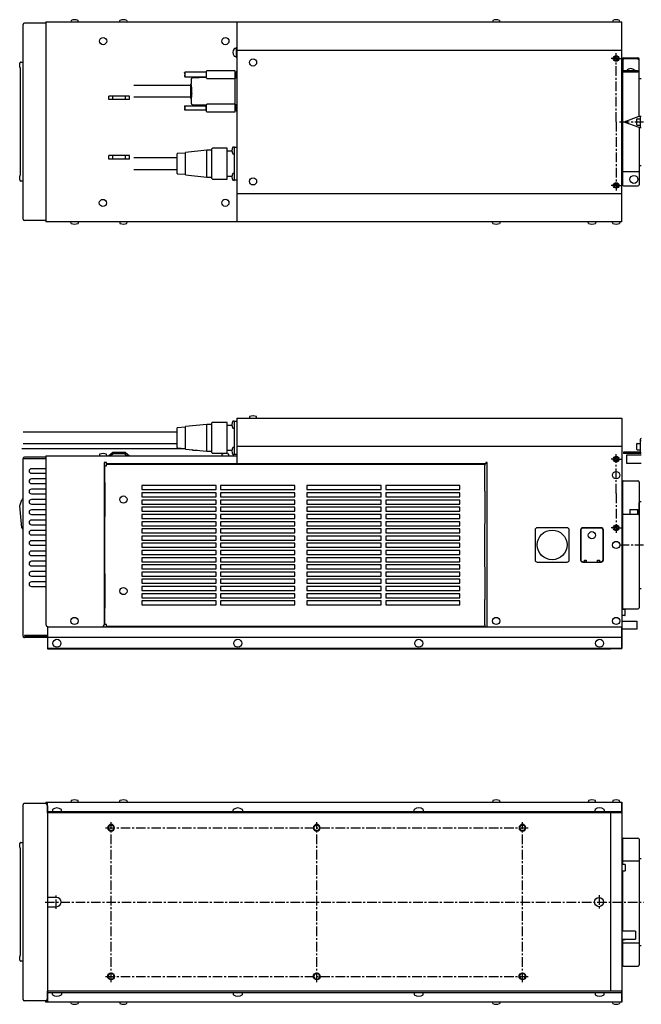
# Model space of a CAD drawing. Extents: x -983 to 402, y -117 to 744.
# Tile 2 of 4: x -640 to -96, y -117 to 744. Entities that reach past the tile are written whole.
import ezdxf

# ---------------------------------------------------------------- set-up
doc = ezdxf.new("R2010")
doc.units = 0
doc.linetypes.add('CENTER', pattern=[13.421505, 8.388441, -1.677688, 1.677688, -1.677688])
doc.layers.get('0').update_dxf_attribs({"linetype": 'CONTINUOUS'})

msp = doc.modelspace()

# ---------------------------------------------------------------- linework, layer by layer
for p, q in [((-617, 740.72), (-635.8, 740.72)), ((-617, 741.92), (-113, 741.92)), ((-617, 741.92), (-617, 566.92)), ((-595.04, 743.21), (-595.15, 741.92)), ((-588.85, 741.92), (-588.96, 743.21)), ((-552.35, 741.92), (-552.24, 743.22)), ((-546.16, 743.22), (-546.05, 741.92)), ((-450, 741.92), (-450, 566.92)), ((-226.04, 743.21), (-226.15, 741.92)), ((-219.85, 741.92), (-219.96, 743.21)), ((-121.04, 743.21), (-121.15, 741.92)), ((-114.85, 741.92), (-114.96, 743.21)), ((-113, 566.92), (-113, 741.92)), ((-637, 569.32), (-637, 739.52)), ((-450.45, 718.72), (-451.48, 718.72)), ((-450.45, 719.47), (-450, 719.47)), ((-450.45, 719.47), (-450.45, 710.97)), ((-113, 716.92), (-450, 716.92)), ((-638.98, 706.67), (-637, 706.67)), ((-451.48, 711.72), (-450.45, 711.72)), ((-450.45, 710.97), (-450, 710.97)), ((-112.5, 709.42), (-112.5, 599.42)), ((-111.25, 709.67), (-112.25, 708.67)), ((-112.25, 708.67), (-112.25, 699.17)), ((-111.5, 710.42), (-99, 710.42)), ((-99.25, 709.67), (-111.25, 709.67)), ((-98.25, 708.67), (-99.25, 709.67)), ((-98.25, 708.67), (-98.25, 699.17)), ((-98, 659.33), (-98, 709.42)), ((-98, 709.42), (-98, 709.17)), ((-640, 702.36), (-640, 705.67)), ((-639.61, 701.59), (-639.61, 607.75)), ((-495.4, 697.82), (-495.4, 693.82)), ((-476.9, 697.82), (-495.4, 697.82)), ((-476.9, 697.82), (-476.9, 693.82)), ((-476.8, 698.02), (-476.8, 698.22)), ((-476.8, 698.02), (-476.8, 693.62)), ((-451.4, 699.22), (-475.8, 699.22)), ((-451.4, 663.22), (-451.4, 699.22)), ((-450.6, 697.62), (-451.4, 697.62)), ((-450, 698.27), (-450.6, 698.27)), ((-450.6, 698.27), (-450.6, 693.37)), ((-98, 698.17), (-112.5, 698.17)), ((-112.25, 698.17), (-112.25, 699.17)), ((-112.25, 699.17), (-111.25, 699.17)), ((-111.5, 698.17), (-112.25, 698.17)), ((-111.5, 698.17), (-99, 698.17)), ((-99.25, 699.17), (-111.25, 699.17)), ((-108.7, 699.37), (-108.7, 699.17)), ((-101.8, 699.17), (-101.8, 699.37)), ((-99.25, 699.17), (-98.25, 699.17)), ((-98.25, 698.17), (-99, 698.17)), ((-98.25, 699.17), (-98.25, 698.17)), ((-495.9, 697.42), (-495.9, 696.52)), ((-495.9, 695.12), (-495.9, 694.22)), ((-495.4, 693.82), (-476.9, 693.82)), ((-490, 691.76), (-490, 687.37)), ((-476.8, 693.22), (-489.04, 692.75)), ((-476.8, 696.82), (-476.9, 696.82)), ((-476.9, 694.82), (-476.8, 694.82)), ((-476.8, 693.22), (-476.8, 693.62)), ((-476.37, 692.8), (-476.8, 693.22)), ((-451.4, 692.22), (-475.37, 692.22)), ((-451.4, 694.02), (-450.6, 694.02)), ((-450, 692.79), (-451.4, 692.79)), ((-450.6, 693.37), (-450, 693.37)), ((-450, 692.79), (-450, 669.64)), ((-113, 695.42), (-112.5, 695.42)), ((-98, 692.42), (-96, 692.42)), ((-490.4, 686.37), (-540, 686.37)), ((-490.4, 687.17), (-490.4, 675.27)), ((-490, 687.37), (-490.2, 687.37)), ((-562, 673.92), (-562, 676.92)), ((-544, 676.92), (-562, 676.92)), ((-544, 673.92), (-562, 673.92)), ((-558.5, 673.92), (-558.5, 676.92)), ((-547.5, 673.92), (-547.5, 676.92)), ((-544, 673.92), (-544, 676.92)), ((-490.4, 676.07), (-540, 676.07)), ((-490.2, 675.07), (-490, 675.07)), ((-490, 675.07), (-490, 670.68)), ((-495.9, 668.22), (-495.9, 667.32)), ((-495.9, 665.92), (-495.9, 665.04)), ((-495.9, 665.04), (-495.9, 665.02)), ((-495.4, 668.62), (-476.9, 668.62)), ((-495.4, 668.62), (-495.4, 664.62)), ((-476.9, 664.62), (-495.4, 664.62)), ((-489.04, 669.68), (-476.8, 669.22)), ((-476.9, 664.62), (-476.9, 668.62)), ((-476.8, 667.62), (-476.9, 667.62)), ((-476.9, 665.62), (-476.8, 665.62)), ((-476.8, 669.22), (-476.37, 669.63)), ((-476.8, 669.22), (-476.8, 668.82)), ((-476.8, 668.82), (-476.8, 664.42)), ((-476.8, 664.42), (-476.8, 664.21)), ((-475.8, 663.22), (-451.4, 663.22)), ((-475.37, 670.22), (-451.4, 670.22)), ((-451.4, 669.64), (-450, 669.64)), ((-450.6, 668.42), (-451.4, 668.42)), ((-451.4, 664.82), (-450.6, 664.82)), ((-450, 669.07), (-450.6, 669.07)), ((-450.6, 669.07), (-450.6, 664.17)), ((-450.6, 664.17), (-450, 664.17)), ((-110.98, 654.61), (-97.76, 659.42)), ((-100, 651.97), (-100, 656.87)), ((-99.7, 657.17), (-97, 657.17)), ((-97.76, 659.42), (-96, 659.42)), ((-97, 659.42), (-97, 649.42)), ((-97.76, 649.42), (-110.98, 654.23)), ((-99.7, 651.67), (-97, 651.67)), ((-98, 649.5), (-98, 599.42)), ((-97.76, 649.42), (-96, 649.42)), ((-476.3, 629.64), (-494.8, 627.75)), ((-471.8, 629.64), (-476.3, 629.64)), ((-476.3, 606.15), (-476.3, 629.64)), ((-471.8, 604.89), (-471.8, 630.89)), ((-458.3, 631.39), (-471.3, 631.39)), ((-458.3, 604.39), (-458.3, 631.39)), ((-454.17, 628.74), (-458.3, 628.74)), ((-452.3, 632.54), (-453.6, 632.43)), ((-452.3, 632.54), (-452.3, 603.24)), ((-452.3, 632.39), (-450, 632.39)), ((-562, 621.92), (-562, 624.92)), ((-544, 624.92), (-562, 624.92)), ((-544, 621.92), (-562, 621.92)), ((-558.5, 621.92), (-558.5, 624.92)), ((-547.5, 621.92), (-547.5, 624.92)), ((-544, 621.92), (-544, 624.92)), ((-502.3, 622.89), (-540, 622.89)), ((-502.3, 609.3), (-502.3, 626.48)), ((-494.8, 627.21), (-502.11, 626.68)), ((-494.8, 608.04), (-494.8, 627.75)), ((-453.6, 626.35), (-452.3, 626.24)), ((-540, 612.89), (-502.3, 612.89)), ((-113, 613.42), (-112.5, 613.42)), ((-98, 616.42), (-96, 616.42)), ((-640, 603.67), (-640, 606.95)), ((-502.11, 609.1), (-494.8, 608.58)), ((-494.8, 608.04), (-476.3, 606.15)), ((-476.3, 606.15), (-471.8, 606.15)), ((-471.3, 604.39), (-458.3, 604.39)), ((-458.3, 607.04), (-454.17, 607.04)), ((-452.3, 609.54), (-453.6, 609.43)), ((-453.6, 603.35), (-452.3, 603.24)), ((-450, 603.39), (-452.3, 603.39)), ((-98, 610.67), (-112.5, 610.67)), ((-637, 602.67), (-638.98, 602.67)), ((-111.5, 598.42), (-99, 598.42)), ((-450, 591.92), (-113, 591.92)), ((-617, 568.12), (-635.8, 568.12)), ((-113, 566.92), (-617, 566.92)), ((-595.04, 565.63), (-595.15, 566.92)), ((-588.85, 566.92), (-588.96, 565.63)), ((-552.35, 566.92), (-552.24, 565.62)), ((-546.16, 565.62), (-546.05, 566.92)), ((-226.04, 565.63), (-226.15, 566.92)), ((-219.85, 566.92), (-219.96, 565.63)), ((-142.27, 565.63), (-142.38, 566.92)), ((-136.08, 566.92), (-136.2, 565.63)), ((-121.04, 565.63), (-121.15, 566.92)), ((-114.85, 566.92), (-114.96, 565.63)), ((-438.84, 396.72), (-438.95, 395.43)), ((-432.65, 395.43), (-432.76, 396.72)), ((-476.3, 389.86), (-494.8, 387.97)), ((-494.8, 368.26), (-494.8, 387.97)), ((-471.8, 389.86), (-476.3, 389.86)), ((-476.3, 366.37), (-476.3, 389.86)), ((-471.8, 365.12), (-471.8, 391.12)), ((-458.3, 391.62), (-471.3, 391.62)), ((-458.3, 364.62), (-458.3, 391.62)), ((-454.17, 388.97), (-458.3, 388.97)), ((-452.3, 392.77), (-453.6, 392.65)), ((-452.3, 392.77), (-452.3, 363.47)), ((-452.3, 392.62), (-450, 392.62)), ((-450, 395.42), (-113, 395.42)), ((-450, 395.42), (-450, 355.31)), ((-113, 395.42), (-113, 193.71)), ((-502.3, 383.12), (-637, 383.12)), ((-502.3, 369.53), (-502.3, 386.71)), ((-494.8, 387.43), (-502.11, 386.91)), ((-453.6, 386.58), (-452.3, 386.47)), ((-637, 373.12), (-502.3, 373.12)), ((-113, 370.41), (-450, 370.41)), ((-100, 367.97), (-100, 372.87)), ((-99.7, 373.17), (-97, 373.17)), ((-97, 376.42), (-97, 365.42)), ((-96, 375.42), (-97, 375.42)), ((-638, 368.84), (-495.36, 368.84)), ((-617, 362.42), (-617, 214.91)), ((-617, 362.42), (-450, 362.42)), ((-570.04, 363.71), (-570.15, 362.42)), ((-563.85, 362.42), (-563.96, 363.71)), ((-558.5, 365.31), (-562, 362.41)), ((-558.07, 364.11), (-560.12, 362.41)), ((-547.5, 365.31), (-558.5, 365.31)), ((-547.93, 364.11), (-558.07, 364.11)), ((-547.93, 364.11), (-545.88, 362.41)), ((-547.5, 365.31), (-544, 362.41)), ((-502.11, 369.33), (-494.8, 368.8)), ((-494.8, 368.26), (-476.3, 366.37)), ((-489.16, 367.46), (-489.35, 367.71)), ((-488.49, 367.19), (-484.96, 367.19)), ((-484.96, 367.19), (-484.33, 367.19)), ((-476.3, 366.37), (-471.8, 366.37)), ((-471.3, 364.62), (-458.3, 364.62)), ((-463.04, 363.71), (-463.15, 362.42)), ((-458.3, 367.27), (-454.17, 367.27)), ((-456.85, 362.42), (-456.96, 363.71)), ((-452.3, 369.77), (-453.6, 369.65)), ((-453.6, 363.58), (-452.3, 363.47)), ((-450, 363.62), (-452.3, 363.62)), ((-97, 365.42), (-111.5, 365.42)), ((-111.5, 365.42), (-111.5, 364.42)), ((-97, 364.42), (-111.5, 364.42)), ((-96, 362.92), (-109, 362.92)), ((-109, 362.92), (-109, 355.92)), ((-99.7, 367.67), (-97, 367.67)), ((-637, 204.61), (-637, 359.91)), ((-637, 359.91), (-617, 359.91)), ((-617, 361.11), (-635.8, 361.11)), ((-635.8, 359.91), (-635.8, 359.9)), ((-564, 356.51), (-566, 356.51)), ((-566, 356.51), (-566, 334.21)), ((-565.4, 339.11), (-565.4, 353.51)), ((-565.4, 353.51), (-564.2, 353.51)), ((-564.2, 353.51), (-563.9, 353.51)), ((-564, 355.31), (-564, 356.51)), ((-232, 355.31), (-564, 355.31)), ((-563.9, 353.81), (-563.9, 355.01)), ((-563.9, 355.01), (-232.9, 355.01)), ((-563.9, 353.51), (-563.9, 353.81)), ((-395.28, 355.01), (-395.28, 355.31)), ((-394.22, 355.31), (-394.22, 355.01)), ((-392.79, 355.01), (-392.79, 355.31)), ((-390.29, 355.01), (-390.29, 355.31)), ((-232.9, 355.01), (-232.9, 353.81)), ((-232.9, 331.51), (-232.9, 353.81)), ((-231, 356.51), (-232, 356.51)), ((-232, 356.51), (-232, 355.31)), ((-231, 212.91), (-231, 356.51)), ((-109, 355.92), (-96, 355.92)), ((-617, 351.11), (-629.75, 351.11)), ((-629.75, 347.11), (-617, 347.11)), ((-617, 342.11), (-629.75, 342.11)), ((-629.75, 338.11), (-617, 338.11)), ((-565.4, 339.01), (-565.4, 309.21)), ((-468.2, 336.26), (-533.2, 336.26)), ((-533.2, 336.26), (-533.2, 332.76)), ((-468.2, 332.76), (-468.2, 336.26)), ((-399.2, 336.26), (-464.2, 336.26)), ((-464.2, 336.26), (-464.2, 332.76)), ((-399.2, 332.76), (-399.2, 336.26)), ((-323.7, 336.26), (-388.7, 336.26)), ((-388.7, 336.26), (-388.7, 332.76)), ((-323.7, 332.76), (-323.7, 336.26)), ((-254.7, 336.26), (-319.7, 336.26)), ((-319.7, 336.26), (-319.7, 332.76)), ((-254.7, 332.76), (-254.7, 336.26)), ((-112.5, 339.42), (-112.5, 229.42)), ((-111.5, 340.42), (-99, 340.42)), ((-98, 339.42), (-98, 229.42)), ((-617, 333.11), (-629.75, 333.11)), ((-629.75, 329.11), (-617, 329.11)), ((-566, 334.11), (-566, 312.11)), ((-533.2, 332.76), (-468.2, 332.76)), ((-468.2, 329.96), (-533.2, 329.96)), ((-533.2, 329.96), (-533.2, 326.46)), ((-468.2, 326.46), (-468.2, 329.96)), ((-464.2, 332.76), (-399.2, 332.76)), ((-399.2, 329.96), (-464.2, 329.96)), ((-464.2, 329.96), (-464.2, 326.46)), ((-399.2, 326.46), (-399.2, 329.96)), ((-388.7, 332.76), (-323.7, 332.76)), ((-323.7, 329.96), (-388.7, 329.96)), ((-388.7, 329.96), (-388.7, 326.46)), ((-323.7, 326.46), (-323.7, 329.96)), ((-319.7, 332.76), (-254.7, 332.76)), ((-254.7, 329.96), (-319.7, 329.96)), ((-319.7, 329.96), (-319.7, 326.46)), ((-254.7, 326.46), (-254.7, 329.96)), ((-232.9, 331.41), (-232.9, 303.11)), ((-640, 318.61), (-638.23, 323.93)), ((-637.28, 324.61), (-637, 324.61)), ((-617, 324.11), (-629.75, 324.11)), ((-629.75, 320.11), (-617, 320.11)), ((-533.2, 326.46), (-468.2, 326.46)), ((-468.2, 323.66), (-533.2, 323.66)), ((-533.2, 323.66), (-533.2, 320.16)), ((-533.2, 320.16), (-468.2, 320.16)), ((-468.2, 320.16), (-468.2, 323.66)), ((-464.2, 326.46), (-399.2, 326.46)), ((-399.2, 323.66), (-464.2, 323.66)), ((-464.2, 323.66), (-464.2, 320.16)), ((-464.2, 320.16), (-399.2, 320.16)), ((-399.2, 320.16), (-399.2, 323.66)), ((-388.7, 326.46), (-323.7, 326.46)), ((-323.7, 323.66), (-388.7, 323.66)), ((-388.7, 323.66), (-388.7, 320.16)), ((-388.7, 320.16), (-323.7, 320.16)), ((-323.7, 320.16), (-323.7, 323.66)), ((-319.7, 326.46), (-254.7, 326.46)), ((-254.7, 323.66), (-319.7, 323.66)), ((-319.7, 323.66), (-319.7, 320.16)), ((-319.7, 320.16), (-254.7, 320.16)), ((-254.7, 320.16), (-254.7, 323.66)), ((-113, 325.42), (-112.5, 325.42)), ((-98, 322.42), (-96, 322.42)), ((-98, 311.42), (-98, 321.46)), ((-638.09, 299.51), (-640, 318.61)), ((-617, 315.11), (-629.75, 315.11)), ((-629.75, 311.11), (-617, 311.11)), ((-566, 312.01), (-566, 256.21)), ((-468.2, 317.36), (-533.2, 317.36)), ((-533.2, 317.36), (-533.2, 313.86)), ((-533.2, 313.86), (-468.2, 313.86)), ((-468.2, 311.06), (-533.2, 311.06)), ((-533.2, 311.06), (-533.2, 307.56)), ((-468.2, 313.86), (-468.2, 317.36)), ((-468.2, 307.56), (-468.2, 311.06)), ((-399.2, 317.36), (-464.2, 317.36)), ((-464.2, 317.36), (-464.2, 313.86)), ((-464.2, 313.86), (-399.2, 313.86)), ((-399.2, 311.06), (-464.2, 311.06)), ((-464.2, 311.06), (-464.2, 307.56)), ((-399.2, 313.86), (-399.2, 317.36)), ((-399.2, 307.56), (-399.2, 311.06)), ((-323.7, 317.36), (-388.7, 317.36)), ((-388.7, 317.36), (-388.7, 313.86)), ((-388.7, 313.86), (-323.7, 313.86)), ((-323.7, 311.06), (-388.7, 311.06)), ((-388.7, 311.06), (-388.7, 307.56)), ((-323.7, 313.86), (-323.7, 317.36)), ((-323.7, 307.56), (-323.7, 311.06)), ((-254.7, 317.36), (-319.7, 317.36)), ((-319.7, 317.36), (-319.7, 313.86)), ((-319.7, 313.86), (-254.7, 313.86)), ((-254.7, 311.06), (-319.7, 311.06)), ((-319.7, 311.06), (-319.7, 307.56)), ((-254.7, 313.86), (-254.7, 317.36)), ((-254.7, 307.56), (-254.7, 311.06)), ((-111.5, 311.42), (-99, 311.42)), ((-105.7, 315.42), (-106, 315.12)), ((-106, 315.12), (-106, 311.42)), ((-105.7, 315.42), (-99.3, 315.42)), ((-99, 315.12), (-99.3, 315.42)), ((-99, 311.42), (-99, 315.12)), ((-617, 306.11), (-629.75, 306.11)), ((-629.75, 302.11), (-617, 302.11)), ((-565.4, 259.11), (-565.4, 309.11)), ((-533.2, 307.56), (-468.2, 307.56)), ((-468.2, 304.76), (-533.2, 304.76)), ((-533.2, 304.76), (-533.2, 301.26)), ((-468.2, 301.26), (-468.2, 304.76)), ((-464.2, 307.56), (-399.2, 307.56)), ((-399.2, 304.76), (-464.2, 304.76)), ((-464.2, 304.76), (-464.2, 301.26)), ((-399.2, 301.26), (-399.2, 304.76)), ((-388.7, 307.56), (-323.7, 307.56)), ((-323.7, 304.76), (-388.7, 304.76)), ((-388.7, 304.76), (-388.7, 301.26)), ((-323.7, 301.26), (-323.7, 304.76)), ((-319.7, 307.56), (-254.7, 307.56)), ((-254.7, 304.76), (-319.7, 304.76)), ((-319.7, 304.76), (-319.7, 301.26)), ((-254.7, 301.26), (-254.7, 304.76)), ((-232.9, 265.21), (-232.9, 303.01)), ((-637, 298.61), (-637.1, 298.61)), ((-617, 297.11), (-629.75, 297.11)), ((-629.75, 293.11), (-617, 293.11)), ((-533.2, 301.26), (-468.2, 301.26)), ((-468.2, 298.46), (-533.2, 298.46)), ((-533.2, 298.46), (-533.2, 294.96)), ((-533.2, 294.96), (-468.2, 294.96)), ((-468.2, 294.96), (-468.2, 298.46)), ((-464.2, 301.26), (-399.2, 301.26)), ((-399.2, 298.46), (-464.2, 298.46)), ((-464.2, 298.46), (-464.2, 294.96)), ((-464.2, 294.96), (-399.2, 294.96)), ((-399.2, 294.96), (-399.2, 298.46)), ((-388.7, 301.26), (-323.7, 301.26)), ((-323.7, 298.46), (-388.7, 298.46)), ((-388.7, 298.46), (-388.7, 294.96)), ((-388.7, 294.96), (-323.7, 294.96)), ((-323.7, 294.96), (-323.7, 298.46)), ((-319.7, 301.26), (-254.7, 301.26)), ((-254.7, 298.46), (-319.7, 298.46)), ((-319.7, 298.46), (-319.7, 294.96)), ((-319.7, 294.96), (-254.7, 294.96)), ((-254.7, 294.96), (-254.7, 298.46)), ((-189.03, 297.42), (-189.03, 271.42)), ((-161.03, 299.42), (-187.03, 299.42)), ((-159.03, 271.42), (-159.03, 297.42)), ((-149.23, 297.42), (-149.23, 271.42)), ((-148.98, 297.17), (-148.98, 271.67)), ((-131.23, 299.42), (-147.23, 299.42)), ((-131.48, 299.17), (-146.98, 299.17)), ((-129.48, 271.67), (-129.48, 297.17)), ((-129.23, 271.42), (-129.23, 297.42)), ((-617, 288.11), (-629.75, 288.11)), ((-468.2, 292.16), (-533.2, 292.16)), ((-533.2, 292.16), (-533.2, 288.66)), ((-533.2, 288.66), (-468.2, 288.66)), ((-468.2, 285.86), (-533.2, 285.86)), ((-533.2, 285.86), (-533.2, 282.36)), ((-468.2, 288.66), (-468.2, 292.16)), ((-468.2, 282.36), (-468.2, 285.86)), ((-399.2, 292.16), (-464.2, 292.16)), ((-464.2, 292.16), (-464.2, 288.66)), ((-464.2, 288.66), (-399.2, 288.66)), ((-464.2, 285.86), (-464.2, 282.36)), ((-399.2, 285.86), (-464.2, 285.86)), ((-399.2, 288.66), (-399.2, 292.16)), ((-399.2, 282.36), (-399.2, 285.86)), ((-323.7, 292.16), (-388.7, 292.16)), ((-388.7, 292.16), (-388.7, 288.66)), ((-388.7, 288.66), (-323.7, 288.66)), ((-388.7, 285.86), (-388.7, 282.36)), ((-323.7, 285.86), (-388.7, 285.86)), ((-323.7, 288.66), (-323.7, 292.16)), ((-323.7, 282.36), (-323.7, 285.86)), ((-254.7, 292.16), (-319.7, 292.16)), ((-319.7, 292.16), (-319.7, 288.66)), ((-319.7, 288.66), (-254.7, 288.66)), ((-319.7, 285.86), (-319.7, 282.36)), ((-254.7, 285.86), (-319.7, 285.86)), ((-254.7, 288.66), (-254.7, 292.16)), ((-254.7, 282.36), (-254.7, 285.86)), ((-629.75, 284.11), (-617, 284.11)), ((-617, 279.11), (-629.75, 279.11)), ((-533.2, 282.36), (-468.2, 282.36)), ((-468.2, 279.56), (-533.2, 279.56)), ((-533.2, 279.56), (-533.2, 276.06)), ((-533.2, 276.06), (-468.2, 276.06)), ((-468.2, 276.06), (-468.2, 279.56)), ((-464.2, 282.36), (-399.2, 282.36)), ((-399.2, 279.56), (-464.2, 279.56)), ((-464.2, 279.56), (-464.2, 276.06)), ((-464.2, 276.06), (-399.2, 276.06)), ((-399.2, 276.06), (-399.2, 279.56)), ((-388.7, 282.36), (-323.7, 282.36)), ((-388.7, 279.56), (-388.7, 276.06)), ((-323.7, 279.56), (-388.7, 279.56)), ((-388.7, 276.06), (-323.7, 276.06)), ((-323.7, 276.06), (-323.7, 279.56)), ((-319.7, 282.36), (-254.7, 282.36)), ((-319.7, 279.56), (-319.7, 276.06)), ((-254.7, 279.56), (-319.7, 279.56)), ((-319.7, 276.06), (-254.7, 276.06)), ((-254.7, 276.06), (-254.7, 279.56)), ((-629.75, 275.11), (-617, 275.11)), ((-617, 270.11), (-629.75, 270.11)), ((-468.2, 273.26), (-533.2, 273.26)), ((-533.2, 273.26), (-533.2, 269.76)), ((-533.2, 269.76), (-468.2, 269.76)), ((-468.2, 269.76), (-468.2, 273.26)), ((-399.2, 273.26), (-464.2, 273.26)), ((-464.2, 273.26), (-464.2, 269.76)), ((-464.2, 269.76), (-399.2, 269.76)), ((-399.2, 269.76), (-399.2, 273.26)), ((-388.7, 273.26), (-388.7, 269.76)), ((-323.7, 273.26), (-388.7, 273.26)), ((-388.7, 269.76), (-323.7, 269.76)), ((-323.7, 269.76), (-323.7, 273.26)), ((-319.7, 273.26), (-319.7, 269.76)), ((-254.7, 273.26), (-319.7, 273.26)), ((-319.7, 269.76), (-254.7, 269.76)), ((-254.7, 269.76), (-254.7, 273.26)), ((-187.03, 269.42), (-161.03, 269.42)), ((-147.23, 269.42), (-131.23, 269.42)), ((-146.98, 269.67), (-145.73, 269.67)), ((-145.73, 271.17), (-144.23, 271.17)), ((-145.73, 269.67), (-145.73, 271.17)), ((-144.23, 270.92), (-144.48, 270.92)), ((-144.48, 270.92), (-144.48, 269.42)), ((-144.23, 271.17), (-144.23, 269.42)), ((-134.23, 269.42), (-134.23, 271.17)), ((-134.23, 271.17), (-132.73, 271.17)), ((-133.98, 270.92), (-134.23, 270.92)), ((-133.98, 269.42), (-133.98, 270.92)), ((-132.73, 271.17), (-132.73, 269.67)), ((-132.73, 269.67), (-131.48, 269.67)), ((-629.75, 266.11), (-617, 266.11)), ((-617, 261.11), (-629.75, 261.11)), ((-565.4, 259.01), (-565.4, 229.21)), ((-468.2, 266.96), (-533.2, 266.96)), ((-533.2, 266.96), (-533.2, 263.46)), ((-533.2, 263.46), (-468.2, 263.46)), ((-468.2, 260.66), (-533.2, 260.66)), ((-533.2, 260.66), (-533.2, 257.16)), ((-468.2, 263.46), (-468.2, 266.96)), ((-468.2, 257.16), (-468.2, 260.66)), ((-399.2, 266.96), (-464.2, 266.96)), ((-464.2, 266.96), (-464.2, 263.46)), ((-464.2, 263.46), (-399.2, 263.46)), ((-399.2, 260.66), (-464.2, 260.66)), ((-464.2, 260.66), (-464.2, 257.16)), ((-399.2, 263.46), (-399.2, 266.96)), ((-399.2, 257.16), (-399.2, 260.66)), ((-388.7, 266.96), (-388.7, 263.46)), ((-323.7, 266.96), (-388.7, 266.96)), ((-388.7, 263.46), (-323.7, 263.46)), ((-388.7, 260.66), (-388.7, 257.16)), ((-323.7, 260.66), (-388.7, 260.66)), ((-323.7, 263.46), (-323.7, 266.96)), ((-323.7, 257.16), (-323.7, 260.66)), ((-319.7, 266.96), (-319.7, 263.46)), ((-254.7, 266.96), (-319.7, 266.96)), ((-319.7, 263.46), (-254.7, 263.46)), ((-319.7, 260.66), (-319.7, 257.16)), ((-254.7, 260.66), (-319.7, 260.66)), ((-254.7, 263.46), (-254.7, 266.96)), ((-254.7, 257.16), (-254.7, 260.66)), ((-232.9, 265.11), (-232.9, 236.81)), ((-629.75, 257.11), (-617, 257.11)), ((-617, 252.11), (-629.75, 252.11)), ((-566, 256.11), (-566, 234.11)), ((-533.2, 257.16), (-468.2, 257.16)), ((-468.2, 254.36), (-533.2, 254.36)), ((-533.2, 254.36), (-533.2, 250.86)), ((-533.2, 250.86), (-468.2, 250.86)), ((-468.2, 250.86), (-468.2, 254.36)), ((-464.2, 257.16), (-399.2, 257.16)), ((-399.2, 254.36), (-464.2, 254.36)), ((-464.2, 254.36), (-464.2, 250.86)), ((-464.2, 250.86), (-399.2, 250.86)), ((-399.2, 250.86), (-399.2, 254.36)), ((-388.7, 257.16), (-323.7, 257.16)), ((-388.7, 254.36), (-388.7, 250.86)), ((-323.7, 254.36), (-388.7, 254.36)), ((-388.7, 250.86), (-323.7, 250.86)), ((-323.7, 250.86), (-323.7, 254.36)), ((-319.7, 257.16), (-254.7, 257.16)), ((-319.7, 254.36), (-319.7, 250.86)), ((-254.7, 254.36), (-319.7, 254.36)), ((-319.7, 250.86), (-254.7, 250.86)), ((-254.7, 250.86), (-254.7, 254.36)), ((-629.75, 248.11), (-617, 248.11)), ((-468.2, 248.06), (-533.2, 248.06)), ((-533.2, 248.06), (-533.2, 244.56)), ((-533.2, 244.56), (-468.2, 244.56)), ((-468.2, 241.76), (-533.2, 241.76)), ((-533.2, 241.76), (-533.2, 238.26)), ((-468.2, 244.56), (-468.2, 248.06)), ((-468.2, 238.26), (-468.2, 241.76)), ((-399.2, 248.06), (-464.2, 248.06)), ((-464.2, 248.06), (-464.2, 244.56)), ((-464.2, 244.56), (-399.2, 244.56)), ((-399.2, 241.76), (-464.2, 241.76)), ((-464.2, 241.76), (-464.2, 238.26)), ((-399.2, 244.56), (-399.2, 248.06)), ((-399.2, 238.26), (-399.2, 241.76)), ((-388.7, 248.06), (-388.7, 244.56)), ((-323.7, 248.06), (-388.7, 248.06)), ((-388.7, 244.56), (-323.7, 244.56)), ((-388.7, 241.76), (-388.7, 238.26)), ((-323.7, 241.76), (-388.7, 241.76)), ((-323.7, 244.56), (-323.7, 248.06)), ((-323.7, 238.26), (-323.7, 241.76)), ((-319.7, 248.06), (-319.7, 244.56)), ((-254.7, 248.06), (-319.7, 248.06)), ((-319.7, 244.56), (-254.7, 244.56)), ((-319.7, 241.76), (-319.7, 238.26)), ((-254.7, 241.76), (-319.7, 241.76)), ((-254.7, 244.56), (-254.7, 248.06)), ((-254.7, 238.26), (-254.7, 241.76)), ((-113, 243.42), (-112.5, 243.42)), ((-98, 246.42), (-96, 246.42)), ((-566, 234.01), (-566, 214.91)), ((-533.2, 238.26), (-468.2, 238.26)), ((-468.2, 235.46), (-533.2, 235.46)), ((-533.2, 235.46), (-533.2, 231.96)), ((-468.2, 231.96), (-468.2, 235.46)), ((-464.2, 238.26), (-399.2, 238.26)), ((-399.2, 235.46), (-464.2, 235.46)), ((-464.2, 235.46), (-464.2, 231.96)), ((-399.2, 231.96), (-399.2, 235.46)), ((-388.7, 238.26), (-323.7, 238.26)), ((-388.7, 235.46), (-388.7, 231.96)), ((-323.7, 235.46), (-388.7, 235.46)), ((-323.7, 231.96), (-323.7, 235.46)), ((-319.7, 238.26), (-254.7, 238.26)), ((-319.7, 235.46), (-319.7, 231.96)), ((-254.7, 235.46), (-319.7, 235.46)), ((-254.7, 231.96), (-254.7, 235.46)), ((-232.9, 214.41), (-232.9, 236.71)), ((-565.4, 214.71), (-565.4, 229.11)), ((-533.2, 231.96), (-468.2, 231.96)), ((-464.2, 231.96), (-399.2, 231.96)), ((-388.7, 231.96), (-323.7, 231.96)), ((-319.7, 231.96), (-254.7, 231.96)), ((-110.3, 228.07), (-113, 228.07)), ((-111.5, 228.42), (-99, 228.42)), ((-110, 222.87), (-110, 227.77)), ((-110.3, 222.57), (-113, 222.57)), ((-113, 217.67), (-100, 217.67)), ((-100, 217.67), (-100, 210.67)), ((-615.6, 213.01), (-615.6, 193.91)), ((-615.6, 212.92), (-113, 212.92)), ((-564.2, 214.71), (-565.4, 214.71)), ((-563.9, 214.71), (-564.2, 214.71)), ((-563.9, 214.41), (-563.9, 214.71)), ((-563.9, 213.21), (-563.9, 214.41)), ((-232.9, 213.21), (-563.9, 213.21)), ((-508.6, 213.21), (-508.6, 212.91)), ((-232.9, 214.41), (-232.9, 213.21)), ((-230.98, 212.93), (-113, 212.92)), ((-113.2, 212.92), (-113.2, 193.92)), ((-100, 210.67), (-113, 210.67)), ((-635.8, 205.11), (-635.8, 204.61)), ((-615.6, 205.11), (-635.8, 205.11)), ((-635.8, 204.61), (-615.6, 204.61)), ((-113.2, 203.42), (-635.8, 203.41)), ((-615.8, 203.41), (-615.8, 193.42)), ((-615.8, 193.42), (-123, 193.42)), ((-113.2, 193.92), (-615.6, 193.92)), ((-123, 193.42), (-123, 193.92)), ((-123, 193.71), (-113, 193.71)), ((-595.04, 60.82), (-595.15, 59.53)), ((-588.85, 59.53), (-588.96, 60.82)), ((-552.35, 59.53), (-552.24, 60.83)), ((-546.16, 60.83), (-546.05, 59.53)), ((-226.04, 60.82), (-226.15, 59.53)), ((-219.85, 59.53), (-219.96, 60.82)), ((-142.27, 60.82), (-142.38, 59.53)), ((-136.08, 59.53), (-136.2, 60.82)), ((-121.04, 60.82), (-121.15, 59.53)), ((-114.85, 59.53), (-114.96, 60.82)), ((-637, -113.07), (-637, 57.13)), ((-615.6, 58.33), (-635.8, 58.33)), ((-617, 59.53), (-113, 59.53)), ((-617, 59.53), (-617, 58.33)), ((-615.6, 57.13), (-615.97, 57.13)), ((-615.8, 56.33), (-615.8, -112.27)), ((-615.6, 50.03), (-615.6, 59.53)), ((-611.4, 52.77), (-611.4, 51.23)), ((-603.4, 51.23), (-603.4, 52.77)), ((-453.1, 51.23), (-453.1, 52.77)), ((-445.1, 52.78), (-445.1, 51.23)), ((-294.8, 51.26), (-294.8, 52.81)), ((-286.8, 52.81), (-286.8, 51.26)), ((-136.5, 51.29), (-136.5, 52.84)), ((-128.5, 52.84), (-128.5, 51.3)), ((-113.2, 59.53), (-113.2, 50.03)), ((-113, 59.53), (-113, -115.47)), ((-113, 50.03), (-615.8, 50.03)), ((-615.6, 51.23), (-113.2, 51.23)), ((-123, 50.03), (-123, -105.97)), ((-112.5, 27.03), (-112.5, 4.78)), ((-111.5, 28.03), (-99, 28.03)), ((-98, 27.03), (-98, -82.97)), ((-640, 19.97), (-640, 23.28)), ((-639.61, 19.2), (-639.61, -74.64)), ((-638.98, 24.28), (-637, 24.28)), ((-113, 13.03), (-112.5, 13.03)), ((-98, 10.03), (-96, 10.03)), ((-110, 4.78), (-113, 4.78)), ((-112.5, 8.03), (-98, 8.03)), ((-110, 4.78), (-110, -0.72)), ((-113, -0.72), (-110, -0.72)), ((-112.5, -0.72), (-112.5, -53.47)), ((-607.8, -23.97), (-615.8, -23.97)), ((-615.8, -31.97), (-607.8, -31.97)), ((-101, -53.47), (-113, -53.47)), ((-101, -53.47), (-101, -60.47)), ((-113, -60.47), (-101, -60.47)), ((-113, -60.72), (-110, -60.72)), ((-112.5, -60.72), (-112.5, -82.97)), ((-98, -63.97), (-112.5, -63.97)), ((-110, -60.47), (-110, -60.72)), ((-98, -65.97), (-96, -65.97)), ((-640, -78.72), (-640, -75.44)), ((-113, -68.97), (-112.5, -68.97)), ((-637, -79.72), (-638.98, -79.72)), ((-111.5, -83.97), (-99, -83.97)), ((-113, -105.97), (-615.8, -105.97)), ((-615.6, -115.47), (-615.6, -105.97)), ((-615.6, -105.97), (-615.6, -115.47)), ((-615.6, -107.17), (-113.2, -107.17)), ((-611.4, -108.72), (-611.4, -107.17)), ((-603.4, -107.17), (-603.4, -108.72)), ((-453.1, -107.17), (-453.1, -108.72)), ((-445.1, -108.72), (-445.1, -107.17)), ((-294.8, -107.17), (-294.8, -108.72)), ((-286.8, -108.72), (-286.8, -107.17)), ((-136.5, -107.17), (-136.5, -108.72)), ((-128.5, -108.72), (-128.5, -107.17)), ((-113.2, -105.97), (-113.2, -115.47)), ((-615.6, -114.27), (-635.8, -114.27)), ((-617, -115.47), (-617, -114.27)), ((-113, -115.47), (-617, -115.47)), ((-615.6, -113.07), (-615.97, -113.07)), ((-595.04, -116.76), (-595.15, -115.47)), ((-588.85, -115.47), (-588.96, -116.76)), ((-552.35, -115.47), (-552.24, -116.77)), ((-546.16, -116.77), (-546.05, -115.47)), ((-226.04, -116.76), (-226.15, -115.47)), ((-219.85, -115.47), (-219.96, -116.76)), ((-121.04, -116.76), (-121.15, -115.47)), ((-114.85, -115.47), (-114.96, -116.76))]:
    msp.add_line(p, q)
at = {"color": 4, "linetype": 'CENTER'}
for p, q in [((-118, 709.92), (-122.5, 709.92)), ((-118, 654.42), (-118, 714.42)), ((-118, 709.92), (-113.5, 709.92)), ((-118, 654.42), (-118, 594.42)), ((-115, 654.42), (-94, 654.42)), ((-118, 598.92), (-122.5, 598.92)), ((-118, 598.92), (-113.5, 598.92)), ((-118, 329.41), (-118, 363.91)), ((-118, 359.41), (-122.5, 359.41)), ((-118, 359.41), (-113.5, 359.41)), ((-118, 329.41), (-118, 294.91)), ((-118, 299.41), (-122.5, 299.41)), ((-118, 299.41), (-113.5, 299.41)), ((-115, 284.42), (-94, 284.42)), ((-565, 37.03), (-195, 37.03)), ((-560, -97.97), (-560, 42.03)), ((-380, -97.97), (-380, 42.03)), ((-200, -97.97), (-200, 42.03)), ((-608, -33.97), (-608, -21.97)), ((-133, -21.97), (-133, -33.97)), ((-617.8, -27.97), (-94, -27.97)), ((-565, -92.97), (-195, -92.97))]:
    msp.add_line(p, q, dxfattribs=at)
at = {"flags": 128}
for points in [[(-495.9, 697.42), (-495.65, 697.49), (-495.41, 697.55)], [(-495.4, 696.32), (-495.57, 696.39), (-495.74, 696.45), (-495.9, 696.52)], [(-495.4, 695.32), (-495.57, 695.25), (-495.74, 695.18), (-495.9, 695.12)], [(-495.9, 694.22), (-495.65, 694.15), (-495.4, 694.08)], [(-476.37, 692.8), (-476.37, 692.8), (-476.37, 692.8)], [(-489.48, 679.44), (-489.43, 681.45), (-489.48, 683)], [(-489.48, 679.44), (-489.52, 678.4), (-489.57, 677.45), (-489.64, 676.63), (-489.72, 675.97), (-489.81, 675.47), (-489.9, 675.17), (-490, 675.07)], [(-495.4, 667.12), (-495.57, 667.19), (-495.74, 667.25), (-495.9, 667.32)], [(-495.4, 666.12), (-495.57, 666.05), (-495.74, 665.98), (-495.9, 665.92)], [(-495.9, 665.02), (-495.65, 664.95), (-495.4, 664.88)], [(-476.37, 669.63), (-476.37, 669.63), (-476.37, 669.63)], [(-488.49, 367.19), (-488.85, 367.26), (-489.16, 367.46)], [(-396.71, 355.31), (-396.71, 355.09), (-396.71, 355.01)], [(-391.72, 355.31), (-391.72, 355.09), (-391.72, 355.01)]]:
    msp.add_lwpolyline(points, dxfattribs=at)
for centre, radius in [((-567, 725.12), 3.15), ((-460, 725.12), 3.15), ((-435.8, 706.42), 3.15), ((-118, 709.92), 2.5), ((-118, 709.92), 1.62), ((-435.8, 602.42), 3.15), ((-102.5, 604.17), 3.5), ((-118, 598.92), 2.5), ((-118, 598.92), 1.62), ((-567.16, 583.53), 3.15), ((-460, 583.72), 3.15), ((-118, 359.41), 2.5), ((-118, 359.41), 1.62), ((-118, 345.41), 3.15), ((-549.2, 324.11), 3.15), ((-118, 299.41), 2.5), ((-174.03, 284.42), 13), ((-139.23, 292.92), 3.15), ((-118, 299.41), 1.62), ((-118, 284.41), 3.15), ((-549.2, 244.11), 3.15), ((-592, 217.91), 3.15), ((-223, 217.91), 3.15), ((-118, 217.91), 3.15), ((-607.4, 198.41), 3.5), ((-449.1, 198.41), 3.5), ((-290.8, 198.41), 3.5), ((-132.5, 198.41), 3.5), ((-560, 37.03), 2.46), ((-380, 37.03), 2.46), ((-200, 37.03), 2.46), ((-133, -27.97), 4)]:
    msp.add_circle(centre, radius)
at = {"color": 2}
for centre in [(-118, 709.92), (-118, 598.92), (-118, 359.41), (-118, 299.41)]:
    msp.add_circle(centre, 2, dxfattribs=at)
at = {"extrusion": (0, 0, -1)}
for centre in [(560, -92.97), (380, -92.97), (200, -92.97)]:
    msp.add_circle(centre, 2.46, dxfattribs=at)
for centre, radius, start, end in [((-635.8, 739.52), 1.2, 89.99976, 180.0006), ((-592, 735.82), 7.99, 67.64975, 112.35027), ((-549.2, 735.84), 7.98, 67.64346, 112.35654), ((-223, 735.82), 7.99, 67.64975, 112.35027), ((-118, 735.82), 7.99, 67.64975, 112.35027), ((-448.44, 715.22), 4.93, 140.07281, 219.92719), ((-451.48, 717.72), 1, 90, 138.18969), ((-638.99, 705.66), 1.01, 89.5189, 179.55381), ((-451.48, 712.72), 1, 221.81031, 270), ((-111.5, 709.42), 1, 90, 180), ((-99, 709.42), 1, 0, 90), ((-636.2, 702.37), 3.8, 179.77317, 183.8985), ((-639.14, 702.34), 0.882, 194.66089, 237.43544), ((-475.81, 698.22), 0.995, 89.92634, 180.07323), ((-486.3, 695.82), 9.76, 346.96714, 13.03286), ((-105.25, 696.72), 4.35, 37.53612, 142.46388), ((-489.01, 691.76), 0.995, 92.10235, 180.06814), ((-477.49, 691.09), 2.04, 21.25515, 56.6818), ((-475.11, 691.82), 0.475, 123.3933, 178.41049), ((-490.2, 687.17), 0.2, 90, 180), ((-502.7, 683.66), 13.23, 357.14601, 16.29377), ((-490.2, 675.27), 0.2, 180, 270), ((-493.43, 660.07), 8.52, 103.4374, 106.86953), ((-489.01, 670.68), 0.995, 179.93177, 267.89817), ((-486.3, 666.62), 9.76, 346.96712, 13.03288), ((-475.81, 664.21), 0.995, 179.92665, 270.07378), ((-477.08, 671.01), 1.55, 297.4429, 344.62036), ((-475.11, 670.61), 0.475, 181.58968, 236.60605), ((-110.92, 654.42), 0.2, 110, 250), ((-99.7, 656.87), 0.3, 90, 180), ((-99.7, 651.97), 0.3, 180, 270), ((-471.3, 630.89), 0.5, 90, 180), ((-446.22, 629.39), 7.98, 157.64346, 202.35654), ((-502.1, 626.48), 0.2, 94.11819, 180), ((-636.86, 606.99), 3.14, 175.66917, 180.65917), ((-638.99, 603.68), 1.01, 180.48396, 270.44248), ((-639.16, 607.03), 0.852, 121.94447, 166.79473), ((-502.1, 609.3), 0.2, 180, 265.88181), ((-471.3, 604.89), 0.5, 180, 270), ((-446.22, 606.39), 7.98, 157.64346, 202.35654), ((-111.5, 599.42), 1, 180, 270), ((-99, 599.42), 1, 270, 0), ((-635.8, 569.32), 1.2, 180.00057, 269.99943), ((-592, 573.01), 7.99, 247.64973, 292.35025), ((-549.2, 573), 7.98, 247.64346, 292.35654), ((-223, 573.01), 7.99, 247.64973, 292.35025), ((-139.23, 573.01), 7.99, 247.64973, 292.35025), ((-118, 573.01), 7.99, 247.64973, 292.35025), ((-435.8, 389.33), 7.99, 67.64975, 112.35027), ((-471.3, 391.12), 0.5, 90, 180), ((-446.22, 389.62), 7.98, 157.64346, 202.35654), ((-502.1, 386.71), 0.2, 94.11819, 180), ((-99.7, 372.87), 0.3, 90, 180), ((-96, 376.42), 1, 90, 180), ((-567, 356.32), 7.99, 67.64975, 112.35027), ((-502.1, 369.53), 0.2, 180, 265.88181), ((-471.3, 365.12), 0.5, 180, 270), ((-460, 356.32), 7.99, 67.64975, 112.35027), ((-446.22, 366.62), 7.98, 157.64346, 202.35654), ((-99.7, 367.97), 0.3, 180, 270), ((-97, 365.42), 1, 270, 0), ((-635.8, 359.91), 1.2, 90, 180), ((-629.75, 349.11), 2, 90, 270), ((-629.75, 340.11), 2, 90, 270), ((-111.5, 339.42), 1, 90, 180), ((-99, 339.42), 1, 0, 90), ((-629.75, 331.11), 2, 90, 270), ((-637.28, 323.61), 1, 90, 161.56505), ((-629.75, 322.11), 2, 90, 270), ((-629.75, 313.11), 2, 90, 270), ((-111.5, 310.42), 1, 90, 180), ((-99, 310.42), 1, 0, 90), ((-629.75, 304.11), 2, 90, 270), ((-637.1, 299.61), 1, 185.71059, 270), ((-629.75, 295.11), 2, 90, 270), ((-187.03, 297.42), 2, 90, 180), ((-161.03, 297.42), 2, 0, 90), ((-147.23, 297.42), 2, 90, 180), ((-146.98, 297.17), 2, 90, 180), ((-131.48, 297.17), 2, 0, 90), ((-131.23, 297.42), 2, 0, 90), ((-629.75, 286.11), 2, 90, 270), ((-629.75, 277.11), 2, 90, 270), ((-629.75, 268.11), 2, 90, 270), ((-187.03, 271.42), 2, 180, 270), ((-161.03, 271.42), 2, 270, 0), ((-147.23, 271.42), 2, 180, 270), ((-146.98, 271.67), 2, 180, 270), ((-131.48, 271.67), 2, 270, 0), ((-131.23, 271.42), 2, 270, 0), ((-629.75, 259.11), 2, 90, 270), ((-629.75, 250.11), 2, 90, 270), ((-111.5, 229.42), 1, 180, 270), ((-110.3, 227.77), 0.3, 0, 90), ((-99, 229.42), 1, 270, 0), ((-110.3, 222.87), 0.3, 270, 0), ((-615, 214.92), 2, 180, 270), ((-568, 214.91), 2, 270, 0), ((-635.8, 204.61), 1.2, 179.99903, 270.00097), ((-592, 53.43), 7.99, 67.64975, 112.35027), ((-549.2, 53.45), 7.98, 67.64346, 112.35654), ((-223, 53.43), 7.99, 67.64975, 112.35027), ((-139.23, 53.43), 7.99, 67.64975, 112.35027), ((-118, 53.43), 7.99, 67.64975, 112.35027), ((-635.8, 57.13), 1.2, 89.99976, 180.0006), ((-617.8, 56.33), 2, 0, 90), ((-611.04, 52.77), 0.36, 126.35837, 180), ((-607.4, 47.83), 6.5, 53.64163, 126.35837), ((-603.76, 52.77), 0.36, 0, 53.64163), ((-452.74, 52.77), 0.36, 126.3702, 180.01184), ((-449.1, 47.83), 6.5, 53.65347, 126.3702), ((-445.46, 52.78), 0.36, 0.01184, 53.65347), ((-294.44, 52.81), 0.36, 126.3702, 180.01184), ((-290.8, 47.86), 6.5, 53.65347, 126.3702), ((-287.16, 52.81), 0.36, 0.01184, 53.65347), ((-136.14, 52.84), 0.36, 126.3702, 180.01184), ((-132.5, 47.9), 6.5, 53.65347, 126.3702), ((-128.86, 52.84), 0.36, 0.01184, 53.65347), ((-111.5, 27.03), 1, 90, 180), ((-99, 27.03), 1, 0, 90), ((-638.99, 23.27), 1.01, 89.5189, 179.55381), ((-636.2, 19.98), 3.8, 179.77317, 183.8985), ((-639.14, 19.95), 0.882, 194.66089, 237.43544), ((-607.8, -27.97), 4, 270, 90), ((-636.86, -75.4), 3.14, 175.66917, 180.65917), ((-639.16, -75.36), 0.852, 121.94447, 166.79473), ((-638.99, -78.71), 1.01, 180.48396, 270.44248), ((-111.5, -82.97), 1, 180, 270), ((-99, -82.97), 1, 270, 0), ((-611.04, -108.72), 0.36, 180, 233.64163), ((-607.4, -103.77), 6.5, 233.64163, 306.35837), ((-603.76, -108.72), 0.36, 306.35837, 0), ((-452.74, -108.72), 0.36, 180, 233.64163), ((-449.1, -103.77), 6.5, 233.64163, 306.35837), ((-445.46, -108.72), 0.36, 306.35837, 0), ((-294.44, -108.72), 0.36, 180, 233.64163), ((-290.8, -103.77), 6.5, 233.64163, 306.35837), ((-287.16, -108.72), 0.36, 306.35837, 0), ((-136.14, -108.72), 0.36, 180, 233.64163), ((-132.5, -103.77), 6.5, 233.64163, 306.35837), ((-128.86, -108.72), 0.36, 306.35837, 0), ((-635.8, -113.07), 1.2, 180.00057, 269.99943), ((-617.8, -112.27), 2, 270, 0), ((-592, -109.37), 7.99, 247.64973, 292.35025), ((-549.2, -109.39), 7.98, 247.64346, 292.35654), ((-223, -109.37), 7.99, 247.64973, 292.35025), ((-118, -109.37), 7.99, 247.64973, 292.35025)]:
    msp.add_arc(centre, radius, start, end)
at = {"color": 2}
for centre in [(-560, 37.03), (-380, 37.03), (-200, 37.03)]:
    msp.add_arc(centre, 3, 0, 359.99, dxfattribs=at)
at = {"color": 2, "extrusion": (0, 0, -1)}
for centre in [(560, -92.97), (380, -92.97), (200, -92.97)]:
    msp.add_arc(centre, 3, 180, 179.99, dxfattribs=at)

doc.saveas('drawing.dxf')
